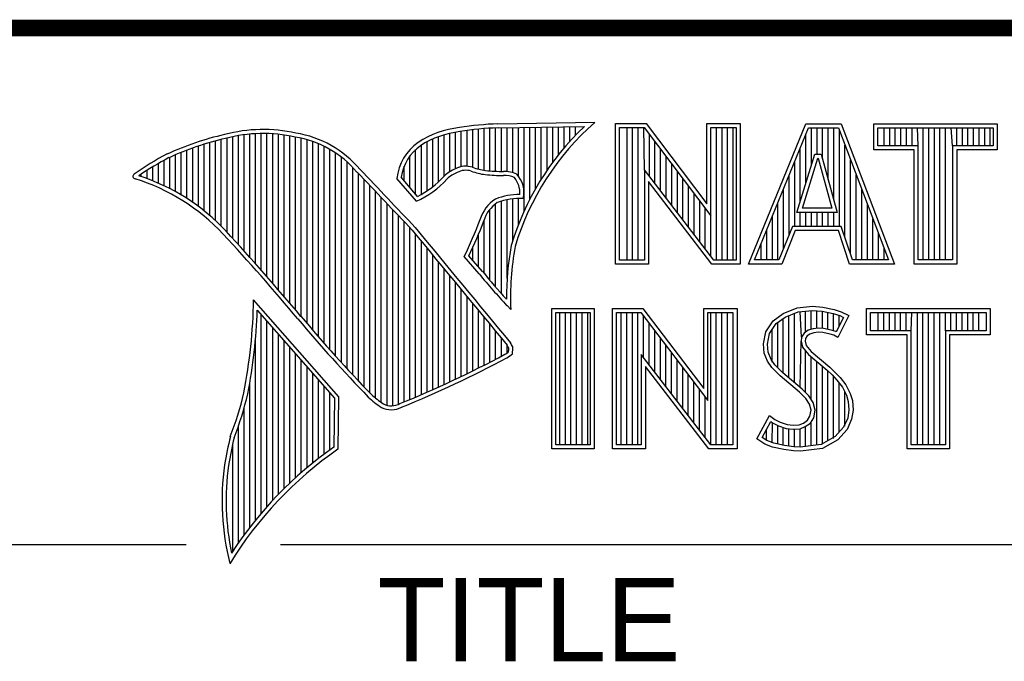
# Model space of a CAD drawing. Header units: inches. Extents: x 0 to 34, y 0 to 22.
# Tile 21 of 176: x 28.41 to 29.593, y 2.24 to 3.01. Entities that reach past the tile are written whole.
import ezdxf

# ---------------------------------------------------------------- set-up
doc = ezdxf.new("R2010")
doc.units = ezdxf.units.IN
doc.header["$LTSCALE"] = 1.87
doc.header["$MEASUREMENT"] = 0
doc.layers.get('0').update_dxf_attribs({"linetype": 'CONTINUOUS'})
doc.styles.add('TEXTSTYLE_2', font='txt')

msp = doc.modelspace()

# ---------------------------------------------------------------- linework, layer by layer
at = {"color": 2, "linetype": 'CONTINUOUS'}
for p, q in [((28.9844, 2.885), (29.1009, 2.8868)), ((28.9336, 2.8311), (28.9336, 2.875)), ((28.9404, 2.8335), (28.9404, 2.8759)), ((28.9473, 2.834), (28.9473, 2.8769)), ((28.9542, 2.8327), (28.9542, 2.8778)), ((28.961, 2.8306), (28.961, 2.8785)), ((28.9679, 2.8292), (28.9679, 2.8791)), ((28.9747, 2.8285), (28.9747, 2.8796)), ((28.9816, 2.828), (28.9816, 2.88)), ((28.9845, 2.8802), (29.0882, 2.8817)), ((28.9885, 2.8278), (28.9885, 2.8802)), ((28.9953, 2.8276), (28.9953, 2.8803)), ((29.0022, 2.8263), (29.0022, 2.8804)), ((29.0091, 2.822), (29.0091, 2.8805)), ((29.0159, 2.7805), (29.0159, 2.8806)), ((29.0228, 2.7947), (29.0228, 2.8807)), ((29.0297, 2.8073), (29.0297, 2.8808)), ((29.0365, 2.8188), (29.0365, 2.881)), ((29.0434, 2.8293), (29.0434, 2.8811)), ((29.0502, 2.8389), (29.0502, 2.8812)), ((29.0571, 2.8479), (29.0571, 2.8813)), ((29.064, 2.8562), (29.064, 2.8814)), ((29.0708, 2.8641), (29.0708, 2.8815)), ((29.0777, 2.8714), (29.0777, 2.8816)), ((29.1256, 2.8852), (29.1624, 2.8852)), ((29.1256, 2.7166), (29.1256, 2.8852)), ((29.1305, 2.8804), (29.16, 2.8804)), ((29.1305, 2.7215), (29.1305, 2.8804)), ((29.1395, 2.7215), (29.1395, 2.8804)), ((29.1462, 2.7215), (29.1462, 2.8804)), ((29.1529, 2.7215), (29.1529, 2.8804)), ((29.1604, 2.8299), (29.1596, 2.8804)), ((29.16, 2.8804), (29.2402, 2.7746)), ((29.1624, 2.8852), (29.2354, 2.7891)), ((29.2354, 2.8852), (29.2754, 2.8852)), ((29.2354, 2.7891), (29.2354, 2.8852)), ((29.2402, 2.8804), (29.2705, 2.8804)), ((29.2402, 2.7746), (29.2402, 2.8804)), ((29.2469, 2.7215), (29.2469, 2.8804)), ((29.2536, 2.7215), (29.2536, 2.8804)), ((29.2603, 2.7215), (29.2603, 2.8804)), ((29.267, 2.7215), (29.267, 2.8804)), ((29.2705, 2.8804), (29.2705, 2.7215)), ((29.2754, 2.8852), (29.2754, 2.7166)), ((29.2853, 2.7167), (29.3541, 2.8851)), ((29.2926, 2.7216), (29.3574, 2.8802)), ((29.3541, 2.8851), (29.3967, 2.8851)), ((29.3574, 2.8802), (29.3933, 2.8802)), ((29.361, 2.8356), (29.361, 2.8802)), ((29.3677, 2.8486), (29.3677, 2.8802)), ((29.3744, 2.8428), (29.3744, 2.8802)), ((29.3811, 2.8181), (29.3811, 2.8802)), ((29.3878, 2.7935), (29.3878, 2.8802)), ((29.3933, 2.8802), (29.4535, 2.7216)), ((29.3945, 2.7618), (29.3945, 2.877)), ((29.3967, 2.8851), (29.4606, 2.7167)), ((29.4357, 2.8851), (29.584, 2.8851)), ((29.4357, 2.8537), (29.4357, 2.8851)), ((29.4406, 2.8802), (29.5791, 2.8802)), ((29.4406, 2.8586), (29.4406, 2.8802)), ((29.4482, 2.8586), (29.4482, 2.8802)), ((29.4549, 2.8586), (29.4549, 2.8802)), ((29.4616, 2.8586), (29.4616, 2.8802)), ((29.4684, 2.8586), (29.4684, 2.8802)), ((29.4751, 2.8586), (29.4751, 2.8802)), ((29.4818, 2.8586), (29.4818, 2.8802)), ((29.4892, 2.8586), (29.4885, 2.8802)), ((29.4952, 2.7216), (29.4952, 2.8802)), ((29.5019, 2.7216), (29.5019, 2.8802)), ((29.5086, 2.7216), (29.5086, 2.8802)), ((29.5153, 2.7216), (29.5153, 2.8802)), ((29.522, 2.7216), (29.522, 2.8802)), ((29.5305, 2.8586), (29.5288, 2.8802)), ((29.5355, 2.8586), (29.5355, 2.8802)), ((29.5422, 2.8586), (29.5422, 2.8802)), ((29.5489, 2.8586), (29.5489, 2.8802)), ((29.5556, 2.8586), (29.5556, 2.8802)), ((29.5623, 2.8586), (29.5623, 2.8802)), ((29.569, 2.8586), (29.569, 2.8802)), ((29.5757, 2.8586), (29.5757, 2.8802)), ((29.5791, 2.8802), (29.5791, 2.8586)), ((29.584, 2.8851), (29.584, 2.8537)), ((28.6384, 2.7747), (28.6384, 2.8626)), ((28.6453, 2.7685), (28.6453, 2.8645)), ((28.6521, 2.762), (28.6521, 2.8662)), ((28.659, 2.7548), (28.659, 2.8679)), ((28.6659, 2.7474), (28.6659, 2.8695)), ((28.6727, 2.7398), (28.6727, 2.8708)), ((28.6796, 2.7323), (28.6796, 2.8719)), ((28.6865, 2.7247), (28.6865, 2.8727)), ((28.6933, 2.717), (28.6933, 2.8732)), ((28.7002, 2.7092), (28.7002, 2.8734)), ((28.707, 2.7014), (28.707, 2.8733)), ((28.7139, 2.6936), (28.7139, 2.873)), ((28.7208, 2.6856), (28.7208, 2.8724)), ((28.7276, 2.6776), (28.7276, 2.8716)), ((28.7345, 2.6696), (28.7345, 2.8704)), ((28.7414, 2.6615), (28.7414, 2.869)), ((28.7482, 2.6533), (28.7482, 2.8677)), ((28.7551, 2.6452), (28.7551, 2.8659)), ((28.762, 2.6372), (28.762, 2.8638)), ((28.8992, 2.8044), (28.8992, 2.8634)), ((28.9061, 2.8094), (28.9061, 2.8668)), ((28.913, 2.8153), (28.913, 2.8696)), ((28.9198, 2.8223), (28.9198, 2.8719)), ((28.9267, 2.8275), (28.9267, 2.8737)), ((29.1663, 2.8222), (29.1663, 2.872)), ((29.173, 2.8135), (29.173, 2.8632)), ((29.3543, 2.8139), (29.3543, 2.8725)), ((28.6041, 2.7994), (28.6041, 2.8508)), ((28.6109, 2.7952), (28.6109, 2.8535)), ((28.6178, 2.7906), (28.6178, 2.856)), ((28.6247, 2.7856), (28.6247, 2.8584)), ((28.6315, 2.7803), (28.6315, 2.8606)), ((28.7688, 2.6293), (28.7688, 2.8611)), ((28.7757, 2.6214), (28.7757, 2.858)), ((28.7826, 2.6137), (28.7826, 2.8543)), ((28.8855, 2.8005), (28.8855, 2.854)), ((28.8924, 2.8003), (28.8924, 2.8594)), ((29.1798, 2.8048), (29.1798, 2.8543)), ((29.3475, 2.7921), (29.3475, 2.8561)), ((29.4012, 2.7485), (29.4012, 2.8593)), ((29.4843, 2.8537), (29.4357, 2.8537)), ((29.4892, 2.8586), (29.4406, 2.8586)), ((29.4843, 2.7167), (29.4843, 2.8537)), ((29.4892, 2.7216), (29.4892, 2.8586)), ((29.5791, 2.8586), (29.5305, 2.8586)), ((29.5305, 2.8586), (29.5305, 2.7216)), ((29.584, 2.8537), (29.5354, 2.8537)), ((29.5354, 2.8537), (29.5354, 2.7167)), ((28.5835, 2.8105), (28.5835, 2.8412)), ((28.5904, 2.8071), (28.5904, 2.8449)), ((28.5972, 2.8034), (28.5972, 2.8479)), ((28.7894, 2.606), (28.7894, 2.8501)), ((28.7963, 2.5985), (28.7963, 2.8451)), ((28.8031, 2.591), (28.8031, 2.8394)), ((28.8786, 2.8086), (28.8786, 2.8464)), ((29.1865, 2.7961), (29.1865, 2.8455)), ((29.3408, 2.7618), (29.3408, 2.8396)), ((29.3434, 2.7787), (29.365, 2.8486)), ((29.35, 2.7836), (29.3686, 2.8438)), ((29.365, 2.8486), (29.3728, 2.8486)), ((29.3686, 2.8438), (29.3691, 2.8438)), ((29.3691, 2.8438), (29.3854, 2.7836)), ((29.3728, 2.8486), (29.3918, 2.7787)), ((29.4079, 2.7286), (29.4079, 2.8416)), ((28.5629, 2.8193), (28.5629, 2.8291)), ((28.5698, 2.8166), (28.5698, 2.8333)), ((28.5766, 2.8137), (28.5766, 2.8374)), ((28.81, 2.5836), (28.81, 2.8328)), ((28.8718, 2.8167), (28.8718, 2.8343)), ((29.2438, 2.7215), (29.1604, 2.8299)), ((29.1604, 2.8299), (29.1604, 2.7215)), ((29.1932, 2.7873), (29.1932, 2.8367)), ((29.1999, 2.7786), (29.1999, 2.8278)), ((28.556, 2.8217), (28.556, 2.8246)), ((28.8169, 2.5762), (28.8169, 2.8253)), ((28.8237, 2.569), (28.8237, 2.8181)), ((28.8865, 2.792), (28.8631, 2.8194)), ((28.8878, 2.7979), (28.8682, 2.8209)), ((29.2414, 2.7166), (29.1653, 2.8156)), ((29.1653, 2.8156), (29.1653, 2.7166)), ((29.2066, 2.7699), (29.2066, 2.819)), ((29.3341, 2.752), (29.3341, 2.8232)), ((29.4147, 2.7216), (29.4147, 2.8239)), ((28.8306, 2.5618), (28.8306, 2.8109)), ((28.8375, 2.5556), (28.8375, 2.8037)), ((29.2133, 2.7612), (29.2133, 2.8101)), ((29.3274, 2.7353), (29.3274, 2.8068)), ((29.4214, 2.7216), (29.4214, 2.8063)), ((28.8443, 2.5505), (28.8443, 2.7965)), ((28.9885, 2.6813), (28.9885, 2.7921)), ((28.9953, 2.6998), (28.9953, 2.7939)), ((29.0022, 2.7448), (29.0022, 2.795)), ((29.0091, 2.7642), (29.0091, 2.7954)), ((29.22, 2.7525), (29.22, 2.8013)), ((29.2267, 2.7437), (29.2267, 2.7924)), ((28.8512, 2.5472), (28.8512, 2.7893)), ((28.8581, 2.5466), (28.8581, 2.782)), ((28.9747, 2.697), (28.9747, 2.7823)), ((28.9816, 2.689), (28.9816, 2.7889)), ((29.2334, 2.735), (29.2334, 2.7836)), ((29.3207, 2.7216), (29.3207, 2.7904)), ((29.3854, 2.7836), (29.35, 2.7836)), ((29.4281, 2.7216), (29.4281, 2.7886)), ((28.8649, 2.5483), (28.8649, 2.7748)), ((28.8718, 2.5513), (28.8718, 2.7675)), ((28.9679, 2.7053), (28.9679, 2.7699)), ((29.2402, 2.7263), (29.2402, 2.7746)), ((29.314, 2.7216), (29.314, 2.774)), ((29.3918, 2.7787), (29.3434, 2.7787)), ((29.3475, 2.7618), (29.3475, 2.7787)), ((29.3543, 2.7618), (29.3543, 2.7787)), ((29.361, 2.7618), (29.361, 2.7787)), ((29.3677, 2.7618), (29.3677, 2.7787)), ((29.3744, 2.7618), (29.3744, 2.7787)), ((29.3811, 2.7618), (29.3811, 2.7787)), ((29.3878, 2.7618), (29.3878, 2.7787)), ((29.4348, 2.7216), (29.4348, 2.7709)), ((28.8786, 2.5541), (28.8786, 2.7602)), ((29.3073, 2.7216), (29.3073, 2.7575)), ((29.3381, 2.7618), (29.3219, 2.7216)), ((29.3414, 2.7569), (29.3252, 2.7167)), ((29.3968, 2.7618), (29.3381, 2.7618)), ((29.3933, 2.7569), (29.3414, 2.7569)), ((29.4068, 2.7167), (29.3933, 2.7569)), ((29.4103, 2.7216), (29.3968, 2.7618)), ((28.8855, 2.557), (28.8855, 2.7523)), ((28.8924, 2.5599), (28.8924, 2.744)), ((28.961, 2.7133), (28.961, 2.7519)), ((29.4415, 2.7216), (29.4415, 2.7532)), ((28.8992, 2.5628), (28.8992, 2.7357)), ((28.9542, 2.7212), (28.9542, 2.7362)), ((29.3006, 2.7216), (29.3006, 2.7411)), ((29.4482, 2.7216), (29.4482, 2.7355)), ((28.9061, 2.5659), (28.9061, 2.7274)), ((28.962, 2.7048), (28.9438, 2.7257)), ((28.9657, 2.7079), (28.9496, 2.7264)), ((29.1604, 2.7215), (29.1305, 2.7215)), ((29.2705, 2.7215), (29.2438, 2.7215)), ((29.3219, 2.7216), (29.2926, 2.7216)), ((29.4535, 2.7216), (29.4103, 2.7216)), ((29.5305, 2.7216), (29.4892, 2.7216)), ((28.913, 2.5689), (28.913, 2.7191)), ((28.9198, 2.5721), (28.9198, 2.7107)), ((29.1653, 2.7166), (29.1256, 2.7166)), ((29.2754, 2.7166), (29.2414, 2.7166)), ((29.3252, 2.7167), (29.2853, 2.7167)), ((29.4606, 2.7167), (29.4068, 2.7167)), ((29.5354, 2.7167), (29.4843, 2.7167)), ((28.9267, 2.5752), (28.9267, 2.7024)), ((28.9336, 2.5784), (28.9336, 2.6941)), ((28.9404, 2.5817), (28.9404, 2.6858)), ((28.7934, 2.5573), (28.6909, 2.6738)), ((28.9473, 2.585), (28.9473, 2.6775)), ((28.7886, 2.5555), (28.6954, 2.6613)), ((28.9542, 2.5884), (28.9542, 2.6692)), ((28.9997, 2.6619), (28.9953, 2.6667)), ((29.0492, 2.6631), (29.1, 2.6631)), ((29.0492, 2.4947), (29.0492, 2.6631)), ((29.1, 2.6631), (29.1, 2.4947)), ((29.1218, 2.6633), (29.1586, 2.6633)), ((29.1218, 2.4947), (29.1218, 2.6633)), ((29.1586, 2.6633), (29.2315, 2.5672)), ((29.2315, 2.6633), (29.2716, 2.6633)), ((29.2315, 2.5672), (29.2315, 2.6633)), ((29.2716, 2.6633), (29.2716, 2.4947)), ((29.3269, 2.6572), (29.3437, 2.6639)), ((29.3437, 2.6639), (29.3623, 2.6659)), ((29.3449, 2.6591), (29.3624, 2.661)), ((29.3623, 2.6659), (29.3747, 2.665)), ((29.3624, 2.661), (29.374, 2.6602)), ((29.3747, 2.665), (29.3883, 2.6622)), ((29.3883, 2.6622), (29.3967, 2.6593)), ((29.4272, 2.6631), (29.5755, 2.6631)), ((29.4272, 2.6317), (29.4272, 2.6631)), ((29.5755, 2.6631), (29.5755, 2.6317)), ((28.7002, 2.4174), (28.7002, 2.6559)), ((28.961, 2.5918), (28.961, 2.6609)), ((28.9679, 2.5953), (28.9679, 2.6526)), ((29.0541, 2.6583), (29.0951, 2.6583)), ((29.0541, 2.4996), (29.0541, 2.6583)), ((29.0587, 2.4996), (29.0587, 2.6583)), ((29.0654, 2.4996), (29.0654, 2.6583)), ((29.0721, 2.4996), (29.0721, 2.6583)), ((29.0788, 2.4996), (29.0788, 2.6583)), ((29.0855, 2.4996), (29.0855, 2.6583)), ((29.0922, 2.4996), (29.0922, 2.6583)), ((29.0951, 2.6583), (29.0951, 2.4996)), ((29.1267, 2.6584), (29.1562, 2.6584)), ((29.1267, 2.4996), (29.1267, 2.6584)), ((29.1325, 2.4996), (29.1325, 2.6584)), ((29.1392, 2.4996), (29.1392, 2.6584)), ((29.1459, 2.4996), (29.1459, 2.6584)), ((29.1526, 2.4996), (29.1526, 2.6584)), ((29.1562, 2.6584), (29.2364, 2.5527)), ((29.1593, 2.6044), (29.1593, 2.6543)), ((29.2364, 2.6584), (29.2667, 2.6584)), ((29.2364, 2.5527), (29.2364, 2.6584)), ((29.2399, 2.4996), (29.2399, 2.6584)), ((29.2466, 2.4996), (29.2466, 2.6584)), ((29.2533, 2.4996), (29.2533, 2.6584)), ((29.26, 2.4996), (29.26, 2.6584)), ((29.2667, 2.6584), (29.2667, 2.4996)), ((29.315, 2.6485), (29.3269, 2.6572)), ((29.3186, 2.6451), (29.3293, 2.6529)), ((29.3271, 2.5855), (29.3271, 2.6513)), ((29.3293, 2.6529), (29.3449, 2.6591)), ((29.3338, 2.5799), (29.3338, 2.6547)), ((29.3406, 2.5743), (29.3406, 2.6574)), ((29.3491, 2.6288), (29.3473, 2.6594)), ((29.354, 2.635), (29.354, 2.6601)), ((29.3607, 2.6382), (29.3607, 2.6608)), ((29.3674, 2.6394), (29.3674, 2.6607)), ((29.374, 2.6602), (29.387, 2.6574)), ((29.3741, 2.6393), (29.3741, 2.6602)), ((29.3808, 2.6381), (29.3808, 2.6588)), ((29.387, 2.6574), (29.3949, 2.6547)), ((29.3875, 2.6364), (29.3875, 2.6573)), ((29.3994, 2.6526), (29.3907, 2.6353)), ((29.406, 2.6549), (29.3927, 2.6283)), ((29.3942, 2.6423), (29.3942, 2.655)), ((29.3949, 2.6547), (29.3994, 2.6526)), ((29.3967, 2.6593), (29.406, 2.6549)), ((29.432, 2.6583), (29.5706, 2.6583)), ((29.432, 2.6366), (29.432, 2.6583)), ((29.4412, 2.6366), (29.4412, 2.6583)), ((29.4479, 2.6366), (29.4479, 2.6583)), ((29.4547, 2.6366), (29.4547, 2.6583)), ((29.4614, 2.6366), (29.4614, 2.6583)), ((29.4681, 2.6366), (29.4681, 2.6583)), ((29.4748, 2.6366), (29.4748, 2.6583)), ((29.4807, 2.6366), (29.4815, 2.6583)), ((29.4882, 2.4996), (29.4882, 2.6583)), ((29.4949, 2.4996), (29.4949, 2.6583)), ((29.5016, 2.4996), (29.5016, 2.6583)), ((29.5083, 2.4996), (29.5083, 2.6583)), ((29.5151, 2.4996), (29.5151, 2.6583)), ((29.522, 2.6366), (29.5218, 2.6583)), ((29.5285, 2.6366), (29.5285, 2.6583)), ((29.5352, 2.6366), (29.5352, 2.6583)), ((29.5419, 2.6366), (29.5419, 2.6583)), ((29.5486, 2.6366), (29.5486, 2.6583)), ((29.5553, 2.6366), (29.5553, 2.6583)), ((29.562, 2.6366), (29.562, 2.6583)), ((29.5706, 2.6583), (29.5706, 2.6366)), ((28.707, 2.4253), (28.707, 2.6481)), ((28.7139, 2.4329), (28.7139, 2.6403)), ((28.9747, 2.5988), (28.9747, 2.6443)), ((29.1661, 2.5957), (29.1661, 2.6454)), ((29.3061, 2.6352), (29.315, 2.6485)), ((29.3107, 2.6333), (29.3186, 2.6451)), ((29.3137, 2.5989), (29.3137, 2.6378)), ((29.3204, 2.5922), (29.3204, 2.6464)), ((29.363, 2.6389), (29.3569, 2.6371)), ((29.3691, 2.6395), (29.363, 2.6389)), ((29.3753, 2.6392), (29.3691, 2.6395)), ((29.3846, 2.6374), (29.3753, 2.6392)), ((29.3901, 2.6357), (29.3846, 2.6374)), ((28.6933, 2.4092), (28.6933, 2.6277)), ((28.7208, 2.4401), (28.7208, 2.6325)), ((28.9816, 2.6024), (28.9816, 2.636)), ((28.9885, 2.606), (28.9885, 2.6277)), ((29.1728, 2.587), (29.1728, 2.6366)), ((29.1795, 2.5783), (29.1795, 2.6277)), ((29.3032, 2.6208), (29.3061, 2.6352)), ((29.3081, 2.6205), (29.3107, 2.6333)), ((29.3491, 2.6288), (29.3486, 2.6239)), ((29.3523, 2.6337), (29.3491, 2.6288)), ((29.3569, 2.6371), (29.3523, 2.6337)), ((29.3539, 2.6271), (29.3536, 2.6242)), ((29.3559, 2.6303), (29.3539, 2.6271)), ((29.3591, 2.6326), (29.3559, 2.6303)), ((29.364, 2.6341), (29.3591, 2.6326)), ((29.3692, 2.6347), (29.364, 2.6341)), ((29.3747, 2.6344), (29.3692, 2.6347)), ((29.3834, 2.6326), (29.3747, 2.6344)), ((29.388, 2.6312), (29.3834, 2.6326)), ((29.3927, 2.6283), (29.388, 2.6312)), ((29.3907, 2.6353), (29.3901, 2.6357)), ((29.4758, 2.6317), (29.4272, 2.6317)), ((29.4807, 2.6366), (29.432, 2.6366)), ((29.4758, 2.4947), (29.4758, 2.6317)), ((29.4807, 2.4996), (29.4807, 2.6366)), ((29.5706, 2.6366), (29.522, 2.6366)), ((29.522, 2.6366), (29.522, 2.4996)), ((29.5755, 2.6317), (29.5268, 2.6317)), ((29.5268, 2.6317), (29.5268, 2.4947)), ((28.7276, 2.447), (28.7276, 2.6247)), ((28.7345, 2.4537), (28.7345, 2.6169)), ((28.9953, 2.6099), (28.9953, 2.6194)), ((29.1862, 2.5695), (29.1862, 2.6189)), ((29.3043, 2.6098), (29.3032, 2.6208)), ((29.3091, 2.6109), (29.3081, 2.6205)), ((29.3473, 2.5687), (29.3486, 2.6239)), ((29.3486, 2.6239), (29.3502, 2.6168)), ((29.3502, 2.6168), (29.3573, 2.608)), ((29.3536, 2.6242), (29.3547, 2.619)), ((29.3547, 2.619), (29.3608, 2.6115)), ((28.7414, 2.46), (28.7414, 2.6091)), ((29.24, 2.4996), (29.1566, 2.608)), ((29.1566, 2.608), (29.1566, 2.4996)), ((29.1929, 2.5608), (29.1929, 2.6101)), ((29.3081, 2.5999), (29.3043, 2.6098)), ((29.3124, 2.6022), (29.3091, 2.6109)), ((29.3171, 2.5955), (29.3124, 2.6022)), ((29.354, 2.5624), (29.354, 2.6122)), ((29.3573, 2.608), (29.3798, 2.5894)), ((29.3607, 2.5541), (29.3607, 2.6052)), ((29.3608, 2.6115), (29.3831, 2.593)), ((28.7482, 2.4662), (28.7482, 2.6013)), ((28.7551, 2.472), (28.7551, 2.5935)), ((29.2376, 2.4947), (29.1615, 2.5937)), ((29.1615, 2.5937), (29.1615, 2.4947)), ((29.1996, 2.5521), (29.1996, 2.6012)), ((29.2063, 2.5434), (29.2063, 2.5924)), ((29.3133, 2.5924), (29.3081, 2.5999)), ((29.3234, 2.5823), (29.3133, 2.5924)), ((29.3211, 2.5915), (29.3171, 2.5955)), ((29.3267, 2.5859), (29.3211, 2.5915)), ((29.3674, 2.4994), (29.3674, 2.5997)), ((29.3741, 2.5003), (29.3741, 2.5941)), ((29.3831, 2.593), (29.3892, 2.5869)), ((28.762, 2.4777), (28.762, 2.5857)), ((29.213, 2.5346), (29.213, 2.5835)), ((29.3466, 2.5629), (29.3234, 2.5823)), ((29.3499, 2.5665), (29.3267, 2.5859)), ((29.3798, 2.5894), (29.3857, 2.5835)), ((29.3808, 2.5048), (29.3808, 2.5884)), ((29.3857, 2.5835), (29.3916, 2.5773)), ((29.3875, 2.5074), (29.3875, 2.5816)), ((29.3892, 2.5869), (29.3953, 2.5805)), ((29.3953, 2.5805), (29.4022, 2.5715)), ((28.6865, 2.4005), (28.6865, 2.5745)), ((28.7688, 2.4831), (28.7688, 2.5779)), ((28.7757, 2.4884), (28.7757, 2.5701)), ((29.2197, 2.5259), (29.2197, 2.5747)), ((29.358, 2.5584), (29.3499, 2.5665)), ((29.3916, 2.5773), (29.3981, 2.5689)), ((29.3942, 2.5148), (29.3942, 2.5739)), ((29.3981, 2.5689), (29.4029, 2.5593)), ((29.4022, 2.5715), (29.4074, 2.5611)), ((28.7826, 2.4934), (28.7826, 2.5623)), ((28.7875, 2.4969), (28.7886, 2.5555)), ((28.7923, 2.4943), (28.7934, 2.5573)), ((29.2265, 2.5172), (29.2265, 2.5658)), ((29.2332, 2.5085), (29.2332, 2.557)), ((29.3542, 2.5553), (29.3466, 2.5629)), ((29.3585, 2.5484), (29.3542, 2.5553)), ((29.363, 2.5504), (29.358, 2.5584)), ((29.401, 2.5222), (29.401, 2.5632)), ((29.4029, 2.5593), (29.4052, 2.5518)), ((29.4074, 2.5611), (29.4101, 2.5527)), ((28.6796, 2.3913), (28.6796, 2.5443)), ((29.3605, 2.5411), (29.3585, 2.5484)), ((29.3655, 2.5413), (29.363, 2.5504)), ((29.4052, 2.5518), (29.406, 2.5416)), ((29.4101, 2.5527), (29.4109, 2.5414)), ((29.2954, 2.507), (29.3104, 2.5348)), ((29.3104, 2.5348), (29.3168, 2.5301)), ((29.3562, 2.5293), (29.3591, 2.5339)), ((29.3591, 2.5339), (29.3605, 2.5411)), ((29.3598, 2.5258), (29.3637, 2.5321)), ((29.3637, 2.5321), (29.3655, 2.5413)), ((29.4045, 2.5318), (29.3995, 2.5207)), ((29.406, 2.5416), (29.4045, 2.5318)), ((29.4109, 2.5414), (29.4092, 2.5304)), ((28.6727, 2.3817), (28.6727, 2.5223)), ((29.3018, 2.5086), (29.3121, 2.5275)), ((29.3121, 2.5275), (29.3142, 2.526)), ((29.3137, 2.5019), (29.3142, 2.526)), ((29.3142, 2.526), (29.3213, 2.5224)), ((29.3168, 2.5301), (29.3232, 2.527)), ((29.3204, 2.5005), (29.3204, 2.5227)), ((29.3213, 2.5224), (29.3305, 2.5193)), ((29.3232, 2.527), (29.3316, 2.5241)), ((29.3271, 2.499), (29.3271, 2.5204)), ((29.3305, 2.5193), (29.339, 2.5183)), ((29.3316, 2.5241), (29.3391, 2.5232)), ((29.3391, 2.5232), (29.346, 2.5238)), ((29.346, 2.5238), (29.3513, 2.5258)), ((29.3472, 2.519), (29.3536, 2.5215)), ((29.3513, 2.5258), (29.3562, 2.5293)), ((29.3536, 2.5215), (29.3598, 2.5258)), ((29.354, 2.4977), (29.354, 2.5216)), ((29.3607, 2.4985), (29.3607, 2.5265)), ((29.3995, 2.5207), (29.3896, 2.5097)), ((29.4092, 2.5304), (29.4037, 2.518)), ((29.3072, 2.5049), (29.3018, 2.5086)), ((29.307, 2.505), (29.307, 2.5182)), ((29.3338, 2.498), (29.3338, 2.5189)), ((29.339, 2.5183), (29.3472, 2.519)), ((29.3406, 2.497), (29.3406, 2.5181)), ((29.3473, 2.4968), (29.3473, 2.519)), ((29.3896, 2.5097), (29.3726, 2.5001)), ((29.4037, 2.518), (29.3927, 2.5058)), ((28.6659, 2.3715), (28.6659, 2.501)), ((29.0951, 2.4996), (29.0541, 2.4996)), ((29.1566, 2.4996), (29.1267, 2.4996)), ((29.2667, 2.4996), (29.24, 2.4996)), ((29.3049, 2.5006), (29.2954, 2.507)), ((29.3142, 2.4968), (29.3049, 2.5006)), ((29.3156, 2.5015), (29.3072, 2.5049)), ((29.3278, 2.4939), (29.3142, 2.4968)), ((29.3287, 2.4988), (29.3156, 2.5015)), ((29.3398, 2.4971), (29.3287, 2.4988)), ((29.3475, 2.4968), (29.3398, 2.4971)), ((29.3726, 2.5001), (29.3475, 2.4968)), ((29.3741, 2.4954), (29.3478, 2.4919)), ((29.3927, 2.5058), (29.3741, 2.4954)), ((29.522, 2.4996), (29.4807, 2.4996)), ((29.1, 2.4947), (29.0492, 2.4947)), ((29.1615, 2.4947), (29.1218, 2.4947)), ((29.2716, 2.4947), (29.2376, 2.4947)), ((29.3394, 2.4922), (29.3278, 2.4939)), ((29.3478, 2.4919), (29.3394, 2.4922)), ((29.5268, 2.4947), (29.4758, 2.4947)), ((28.38, 2.38), (28.61, 2.38)), ((28.7231, 2.38), (33.5, 2.38))]:
    msp.add_line(p, q, dxfattribs=at)
at = {"color": 7, "linetype": 'CONTINUOUS', "const_width": 0.02}
msp.add_lwpolyline([(25.58, 3), (33.5, 3)], dxfattribs=at)
at = {"color": 2, "linetype": 'CONTINUOUS'}
for centre, radius, start, end in [((29.3103, 2.6468), 0.3185, 131.1194, 163.4134), ((28.7025, 2.6998), 0.1784, 77.2812, 105.0674), ((28.7213, 2.7479), 0.1276, 40.2336, 80.7738), ((28.9506, 2.7677), 0.1134, 96.3007, 123.1683), ((28.9506, 2.7677), 0.1086, 96.2448, 123.1265), ((29.0012, 2.475), 0.4104, 92.3477, 98.8369), ((29.0012, 2.475), 0.4056, 92.3565, 98.8522), ((29.3103, 2.6468), 0.3233, 133.4016, 163.4573), ((28.7308, 2.5386), 0.3417, 102.6162, 114.8514), ((28.7308, 2.5386), 0.3369, 102.5985, 114.8293), ((28.7025, 2.6998), 0.1736, 77.2325, 105.1014), ((28.7213, 2.7479), 0.1227, 40.1648, 80.8423), ((28.9233, 2.8131), 0.0605, 125.0326, 174.0473), ((28.9233, 2.8131), 0.0556, 125.1127, 171.9558), ((28.7753, 2.4938), 0.4018, 117.9346, 124.569), ((28.7753, 2.4938), 0.3969, 117.9533, 124.0367), ((21.1581, -4.5074), 10.6031, 43.24659, 43.76754), ((21.1581, -4.5074), 10.6079, 43.24574, 43.76673), ((28.9521, 2.7868), 0.048, 112.9192, 132.2696), ((28.9521, 2.7868), 0.0432, 112.6635, 131.9293), ((28.9458, 2.807), 0.0271, 72.6167, 117.3893), ((28.9458, 2.807), 0.0222, 72.9386, 117.864), ((28.9776, 2.8958), 0.0722, 249.5553, 263.1674), ((28.9776, 2.8958), 0.0673, 249.4421, 263.134), ((28.9951, 3.0772), 0.2495, 264.1212, 269.0704), ((28.9924, 2.7937), 0.0341, 64.4657, 92.2507), ((28.5489, 2.822), 0.00299, 121.3524, 265.803), ((28.4751, 2.5845), 0.2458, 43.1667, 72.5704), ((28.4751, 2.5845), 0.2507, 43.1667, 71.8499), ((28.8427, 2.8903), 0.1076, 293.9922, 318.4433), ((28.8427, 2.8903), 0.1028, 295.9955, 318.5906), ((28.9951, 3.0772), 0.2544, 264.112, 269.1019), ((28.9924, 2.7937), 0.0292, 66.3199, 92.502), ((28.9831, 2.8025), 0.0276, 355.2993, 40.45), ((28.9831, 2.8025), 0.0325, 347.1186, 42.4046), ((29.0054, 2.7573), 0.0444, 122.696, 163.5009), ((29.0102, 2.7231), 0.0771, 89.6555, 111.8728), ((29.0102, 2.7231), 0.0723, 86.3771, 111.5055), ((29.0054, 2.7573), 0.0396, 123.3504, 163.7172), ((28.547, 2.9226), 0.443, 333.6071, 339.8417), ((28.547, 2.9226), 0.4478, 334.0205, 339.8621), ((26.652, 0.9006), 2.7324, 39.9155, 42.7665), ((129.7875, 86.0025), 130.8121, 219.521915, 219.600266), ((129.7875, 86.0025), 130.8073, 219.521847, 219.600368), ((29.3273, 2.6768), 0.3327, 169.238, 180.3751), ((29.3273, 2.6768), 0.3279, 169.2806, 182.6074), ((29.5269, 3.164), 0.728, 219.1094, 223.0893), ((29.5269, 3.164), 0.7231, 219.1028, 222.5928), ((28.0416, 2.6849), 0.6494, 349.0855, 359.0208), ((28.0416, 2.6849), 0.6542, 349.0755, 357.9397), ((30.1411, 3.8249), 1.8249, 220.0426, 224.0118), ((30.1411, 3.8249), 1.8201, 220.0428, 224.0077), ((28.9714, 2.6031), 0.0289, 26.3669, 33.8971), ((28.9692, 2.6145), 0.0281, 353.6896, 3.0529), ((28.9714, 2.6031), 0.0338, 24.6833, 34.3208), ((28.9692, 2.6145), 0.033, 350.4808, 4.7809), ((28.389, 3.7322), 1.2758, 291.9868, 298.2489), ((28.389, 3.7322), 1.2806, 291.9989, 298.2507), ((28.9805, 2.6304), 0.0253, 299.2554, 311.2666), ((28.9805, 2.6304), 0.0301, 299.1713, 314.8064), ((28.2599, 2.6636), 0.4315, 339.0707, 346.3663), ((28.2599, 2.6636), 0.4364, 339.1089, 346.3814), ((28.9081, 2.6424), 0.1167, 227.0935, 236.9215), ((28.9081, 2.6424), 0.1118, 227.1594, 236.7882), ((28.8564, 2.568), 0.0263, 242.8488, 298.0515), ((28.8564, 2.568), 0.0215, 243.4895, 298.6992), ((29.0668, 2.4083), 0.4163, 165.9357, 170.6856), ((29.0668, 2.4083), 0.4115, 165.9758, 170.6758), ((29.0517, 2.1188), 0.4613, 124.9511, 147.0981), ((29.0517, 2.1188), 0.4564, 124.643, 148.5565), ((28.9728, 2.4332), 0.3197, 172.3562, 193.7958), ((28.9728, 2.4332), 0.3149, 172.369, 191.6868)]:
    msp.add_arc(centre, radius, start, end, dxfattribs=at)
at = {"color": 7, "linetype": 'CONTINUOUS'}
msp.add_arc((26.6525, 0.9011), 2.7269, 39.915, 42.7661, dxfattribs=at)

# ---------------------------------------------------------------- texts
at = {"color": 2, "linetype": 'CONTINUOUS', "insert": (28.8397, 2.3397), "char_height": 0.1, "width": 0.5, "attachment_point": 1, "line_spacing_factor": 0.9, "style": 'TEXTSTYLE_2'}
msp.add_mtext('TITLE', dxfattribs=at)

doc.saveas('drawing.dxf')
